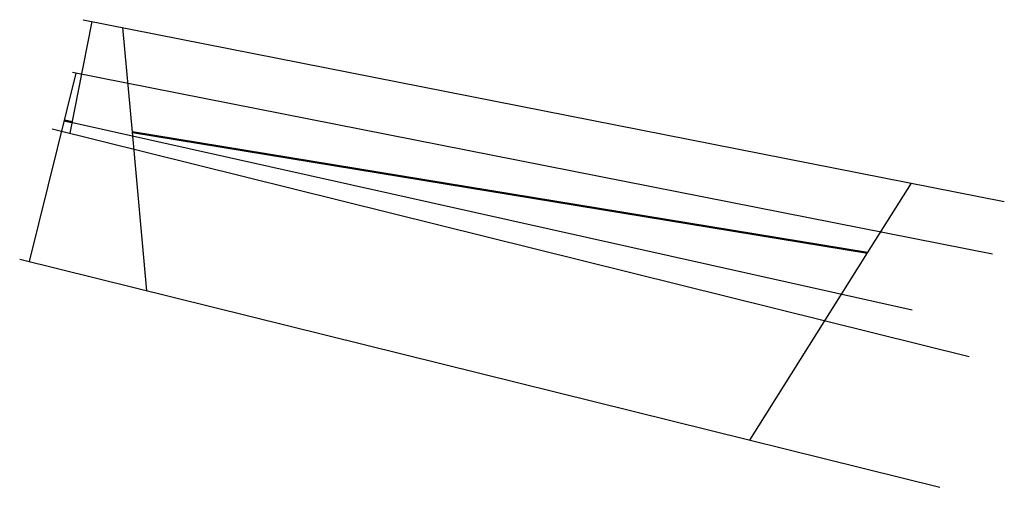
# Model space of a CAD drawing. Header units: millimetres. Extents: x 110.4 to 147.1, y 52.6 to 70.
import ezdxf

# ---------------------------------------------------------------- set-up
doc = ezdxf.new("R2010")
doc.units = ezdxf.units.MM
doc.header["$LTSCALE"] = 1000
doc.layers.add('hilslinien', color=4, linetype='Continuous', plot=False)
doc.layers.add('Höhenlinien', color=7, linetype='Continuous')
doc.layers.add('Schnittgerade', color=1, linetype='Continuous')
doc.layers.add('Richtige_Schnittlinie-co050', color=2, linetype='Continuous', lineweight=50)
doc.layers.add('Schnitt-co025', color=4, linetype='Continuous', lineweight=25)

msp = doc.modelspace()

# ---------------------------------------------------------------- linework, layer by layer
at = {"layer": 'hilslinien'}
for p, q in [((113.053, 69.917, 3), (112.23, 65.747, 0.874)), ((110.734, 60.966), (112.477, 67.992, 1.448))]:
    msp.add_line(p, q, dxfattribs=at)
at = {"layer": 'hilslinien', "lineweight": 50}
msp.add_line((112.038, 66.222, 1.083), (112.312, 66.162, 1.086), dxfattribs=at)
at = {"layer": 'Höhenlinien'}
for points, elevation in [([(112.727, 69.982), (147.057, 63.206)], 3), ([(112.339, 68.02), (146.616, 61.254)], 2), ([(111.571, 65.91), (145.753, 57.432)], 1)]:
    msp.add_lwpolyline(points, dxfattribs=dict(at, elevation=elevation))
msp.add_lwpolyline([(110.367, 61.057), (144.651, 52.554)], dxfattribs=at)
at = {"layer": 'Richtige_Schnittlinie-co050'}
msp.add_line((114.569, 65.786, 1.12), (141.963, 61.288, 1.566), dxfattribs=at)
at = {"layer": 'Schnitt-co025'}
for p, q in [((114.569, 65.786, 1.12), (114.213, 69.688, 3)), ((115.107, 59.882), (114.569, 65.786, 1.12)), ((141.963, 61.288, 1.566), (143.6, 63.888, 3)), ((137.57, 54.31), (141.963, 61.288, 1.566))]:
    msp.add_line(p, q, dxfattribs=at)
at = {"layer": 'Schnittgerade'}
msp.add_line((112.175, 66.192, 1.085), (143.625, 59.169), dxfattribs=at)

doc.saveas('drawing.dxf')
